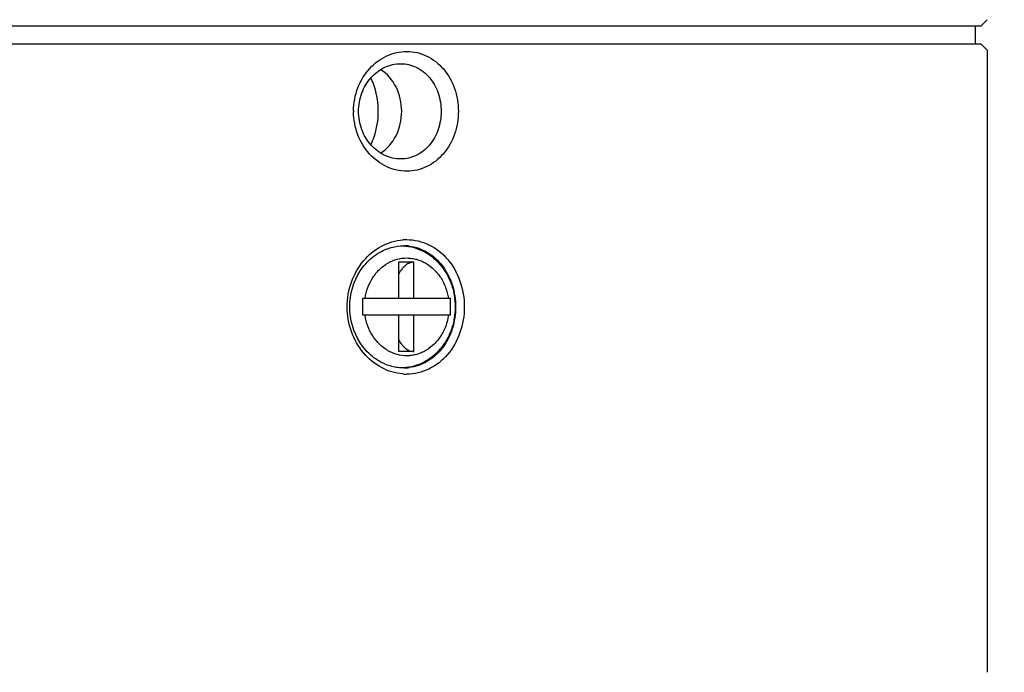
# Model space of a CAD drawing. Header units: millimetres. Extents: x 786 to 913, y 17 to 87.
# Tile 10 of 13: x 817 to 833, y 62 to 73. Entities that reach past the tile are written whole.
import ezdxf

# ---------------------------------------------------------------- set-up
doc = ezdxf.new("R2010")
doc.units = ezdxf.units.MM
doc.layers.get('0').update_dxf_attribs({"color": 50})
doc.layers.add('标注', color=7, linetype='Continuous', lineweight=9)
doc.styles.get("Standard").update_dxf_attribs({"font": 'times.ttf', "width": 0.7})
doc.dimstyles.new('ISO-25', dxfattribs={"dimtxt": 3.5, "dimasz": 3, "dimexe": 0.6, "dimexo": 0.1, "dimtad": 1, "dimdec": 3, "dimdsep": 46, "dimtxsty": 'Standard', "dimblk": 'OPEN30', "dimcen": 2.5, "dimadec": 3, "dimazin": 2, "dimtm": 1e-09, "dimtfac": 1, "dimtdec": 3, "dimtmove": 0, "dimatfit": 3, "dimldrblk": 'OPEN30', "dimfxl": 1, "dimtolj": 1, "dimarcsym": 0})

# ---------------------------------------------------------------- blocks, each defined once
blk = doc.blocks.new('_Open30')
at = {"color": 0, "linetype": 'ByBlock', "lineweight": -2}
for p, q in [((-1, 0.2679), (0, 0)), ((0, 0), (-1, -0.2679)), ((0, 0), (-1, 0))]:
    blk.add_line(p, q, dxfattribs=at)
blk = doc.blocks.new('*D8')
at = {"layer": 'Defpoints', "color": 0, "ltscale": 0.1, "transparency": 16777216}
for p in [(832.655, 86.504), (844.155, 86.504), (830.056, 32.625)]:
    blk.add_point(p, dxfattribs=at)
at = {"layer": '标注', "color": 0, "lineweight": -2, "ltscale": 0.1, "transparency": 16777216}
for p, q in [((832.755, 86.504), (844.755, 86.504)), ((844.155, 35.625), (844.155, 83.504)), ((830.156, 32.625), (844.755, 32.625))]:
    blk.add_line(p, q, dxfattribs=at)
at = {"layer": '标注', "color": 0, "lineweight": -2, "ltscale": 0.1, "transparency": 16777216, "xscale": 3, "yscale": 3, "zscale": 3}
for p, rotation in [((844.155, 86.504), 90), ((844.155, 32.625), 270)]:
    blk.add_blockref('_Open30', p, dxfattribs=dict(at, rotation=rotation))
at = {"layer": '标注', "color": 0, "ltscale": 0.1, "transparency": 16777216, "insert": (841.745, 59.565), "char_height": 3.5, "attachment_point": 5, "rotation": 90}
blk.add_mtext('\\A1;53.9', dxfattribs=at)

msp = doc.modelspace()

# ---------------------------------------------------------------- linework, layer by layer
at = {"color": 0, "linetype": 'Continuous'}
for p, q in [((794.9553, 72.4044), (832.7556, 72.4044)), ((832.6556, 72.4044), (832.6556, 72.1044)), ((832.7556, 72.4044), (832.8556, 72.5044)), ((832.7556, 72.1044), (794.9553, 72.1044)), ((832.8556, 72.0044), (832.7556, 72.1044)), ((832.8556, 72.0044), (832.8556, 61.8248)), ((832.8556, 72.0044), (832.8556, 61.8248)), ((823.2254, 67.946), (823.2254, 68.5347)), ((823.4699, 68.5347), (823.2254, 68.5347)), ((823.4699, 67.946), (823.4699, 68.5347)), ((822.6354, 67.946), (824.0713, 67.946)), ((824.0714, 67.6697), (822.6355, 67.6697)), ((823.2254, 67.0749), (823.2254, 67.6697)), ((823.4699, 67.0749), (823.4699, 67.6697)), ((823.4699, 67.0749), (823.2254, 67.0749))]:
    msp.add_line(p, q, dxfattribs=at)
for centre, radius, start, end in [((823.5672, 71.0046), 1.0823, 179.49286, 179.98686), ((823.5604, 71.0039), 1.0755, 179.94809, 180.43731), ((823.3563, 68.0665), 0.8383, 90.05395, 94.3902), ((823.3055, 68.0603), 0.7446, 85.59173, 89.99671), ((823.3053, 68.057), 0.7478, 83.05259, 85.59265), ((823.3754, 67.9492), 0.6595, 119.80012, 120.0686), ((814.5157, 67.8148), 8.1207, 359.92937, 0.92548), ((816.0941, 67.8151), 7.9782, 359.92619, 0.94009), ((814.3207, 67.7958), 8.3157, 359.13073, 0.06208), ((815.8956, 67.7956), 8.1767, 359.11759, 0.06477), ((823.3755, 67.6607), 0.6598, 239.79248, 240.19686), ((823.3055, 67.5503), 0.7455, 270.00313, 274.47638), ((823.3053, 67.5531), 0.7483, 274.47554, 276.91021), ((823.3551, 67.5381), 0.8333, 265.66412, 270.02813)]:
    msp.add_arc(centre, radius, start, end, dxfattribs=at)
for points, knots in [([(822.4849, 71.0142), (822.4861, 71.1413), (822.5328, 71.3938), (822.727, 71.7154), (823.0161, 71.9332), (823.3585, 72.0108), (823.6984, 71.9305), (823.9783, 71.7075), (824.159, 71.3828), (824.2005, 71.1318), (824.2004, 71.0048)], [0, 0, 0, 0, 0.3815492, 0.7513756, 1.102909, 1.4386127, 1.7708719, 2.1156507, 2.4812812, 2.8622471, 2.8622471, 2.8622471, 2.8622471]), ([(822.5673, 71.0048), (822.5673, 71.1059), (822.6026, 71.307), (822.7543, 71.5649), (822.982, 71.7413), (823.1665, 71.7848), (823.2556, 71.7848)], [0, 0, 0, 0, 0.3032448, 0.5978547, 0.8781975, 1.1452981, 1.1452981, 1.1452981, 1.1452981]), ([(823.2556, 71.7848), (823.3434, 71.7848), (823.5248, 71.7424), (823.745, 71.5637), (823.8863, 71.3049), (823.9182, 71.1057), (823.9183, 71.0048)], [0, 0, 0, 0, 0.2634618, 0.5366628, 0.8267539, 1.1293442, 1.1293442, 1.1293442, 1.1293442]), ([(822.8894, 71.0048), (822.8894, 71.0524), (822.8793, 71.2398), (822.8285, 71.4254), (822.768, 71.5516)], [0, 0, 0, 0, 0.14274342, 0.5626048, 0.5626048, 0.5626048, 0.5626048]), ([(823.2724, 71.0048), (823.2724, 71.1412), (823.2145, 71.4093), (823.034, 71.6215), (822.9264, 71.69)], [0, 0, 0, 0, 0.40916185, 0.79172104, 0.79172104, 0.79172104, 0.79172104]), ([(824.2004, 71.0048), (824.2003, 70.8778), (824.1591, 70.6268), (823.9782, 70.3021), (823.6984, 70.0791), (823.3584, 69.9989), (823.016, 70.0765), (822.7268, 70.2943), (822.5329, 70.6161), (822.4859, 70.8685), (822.4849, 70.9957)], [0, 0, 0, 0, 0.3810437, 0.746664, 1.0914482, 1.4237236, 1.7594446, 2.1110116, 2.4808839, 2.8623926, 2.8623926, 2.8623926, 2.8623926]), ([(823.2556, 70.2248), (823.1665, 70.2248), (822.982, 70.2683), (822.7543, 70.4448), (822.6026, 70.7027), (822.5672, 70.9038), (822.5673, 71.0048)], [0, 0, 0, 0, 0.2671027, 0.5474673, 0.8420683, 1.1452991, 1.1452991, 1.1452991, 1.1452991]), ([(822.7678, 70.4576), (822.7878, 70.4993), (822.8589, 70.6733), (822.8894, 70.8634), (822.8894, 71.0048)], [0, 0, 0, 0, 0.13878997, 0.56323543, 0.56323543, 0.56323543, 0.56323543]), ([(822.9268, 70.32), (823.0343, 70.3885), (823.2146, 70.6006), (823.2724, 70.8685), (823.2724, 71.0048)], [0, 0, 0, 0, 0.38233825, 0.79123168, 0.79123168, 0.79123168, 0.79123168]), ([(823.9183, 71.0048), (823.9183, 70.904), (823.8862, 70.7048), (823.745, 70.446), (823.5248, 70.2673), (823.3434, 70.2248), (823.2556, 70.2248)], [0, 0, 0, 0, 0.3026073, 0.5926861, 0.8658909, 1.1293425, 1.1293425, 1.1293425, 1.1293425]), ([(823.2921, 66.7072), (823.1713, 66.7164), (822.9254, 66.7911), (822.626, 67.0417), (822.4278, 67.3957), (822.3585, 67.8048), (822.4278, 68.214), (822.6261, 68.5679), (822.9254, 68.8187), (823.1713, 68.8931), (823.2922, 68.9024)], [0, 0, 0, 0, 0.3636744, 0.7450085, 1.1447515, 1.5556365, 1.9665299, 2.3662636, 2.74759, 3.1112684, 3.1112684, 3.1112684, 3.1112684]), ([(823.3556, 68.9048), (823.4798, 68.9049), (823.7365, 68.8453), (824.0494, 68.5944), (824.2512, 68.2289), (824.3205, 67.8048), (824.2512, 67.3808), (824.0494, 67.0154), (823.7365, 66.7644), (823.4798, 66.7049), (823.3556, 66.7048)], [0, 0, 0, 0, 0.3727472, 0.7594272, 1.1697429, 1.5975946, 2.0254563, 2.4357669, 2.8224241, 3.1951891, 3.1951891, 3.1951891, 3.1951891]), ([(823.0367, 66.8537), (822.9481, 66.8865), (822.7778, 66.9866), (822.5118, 67.2889), (822.3639, 67.805), (822.512, 68.321), (822.7779, 68.6233), (822.9483, 68.7233), (823.037, 68.7561)], [0, 0, 0, 0, 0.2836001, 0.5796361, 1.1920621, 1.8044856, 2.1004963, 2.3841347, 2.3841347, 2.3841347, 2.3841347]), ([(823.037, 68.7561), (823.0587, 68.7641), (823.1455, 68.7921), (823.2374, 68.8048), (823.3056, 68.8048)], [0, 0, 0, 0, 0.06933525, 0.27375703, 0.27375703, 0.27375703, 0.27375703]), ([(823.3054, 68.8033), (823.3626, 68.7997), (823.477, 68.7801), (823.6391, 68.7149), (823.7863, 68.6169), (823.9132, 68.4904), (824.0161, 68.3404), (824.0789, 68.2005), (824.1147, 68.0825), (824.1405, 67.9608), (824.1483, 67.8671), (824.1483, 67.8048)], [0, 0, 0, 0, 0.1719584, 0.3451882, 0.5205449, 0.6986129, 0.8796081, 1.0633191, 1.1560927, 1.249276, 1.4362087, 1.4362087, 1.4362087, 1.4362087]), ([(823.3957, 68.7994), (823.5006, 68.7866), (823.7114, 68.7128), (823.9604, 68.4812), (824.1194, 68.1654), (824.1555, 67.9264), (824.1556, 67.8056)], [0, 0, 0, 0, 0.316918, 0.6471204, 0.9963342, 1.3588216, 1.3588216, 1.3588216, 1.3588216]), ([(822.6735, 67.946), (822.6829, 68.0064), (822.7135, 68.1244), (822.794, 68.2857), (822.9046, 68.4218), (822.9964, 68.4919), (823.0449, 68.52)], [0, 0, 0, 0, 0.18336828, 0.36274857, 0.53677344, 0.70511949, 0.70511949, 0.70511949, 0.70511949]), ([(823.0476, 68.5215), (823.0948, 68.5486), (823.1956, 68.5908), (823.3308, 68.6085), (823.438, 68.6009), (823.5173, 68.5846), (823.5944, 68.5577), (823.6935, 68.508), (823.8069, 68.4211), (823.8982, 68.3086), (823.9566, 68.2062), (824.0049, 68.0953), (824.028, 68.0063), (824.0374, 67.946)], [0, 0, 0, 0, 0.1632052, 0.3237307, 0.4040087, 0.4846496, 0.5659832, 0.6482949, 0.8163643, 0.9900932, 1.0791562, 1.1694113, 1.3524425, 1.3524425, 1.3524425, 1.3524425]), ([(823.4699, 68.5347), (823.4587, 68.5347), (823.4359, 68.5326), (823.3901, 68.5197), (823.3463, 68.494), (823.3067, 68.4588), (823.2662, 68.4137), (823.2405, 68.3741), (823.225, 68.3459)], [0, 0, 0, 0, 0.03365576, 0.06816021, 0.14229042, 0.18318667, 0.22699728, 0.32371094, 0.32371094, 0.32371094, 0.32371094]), ([(824.1483, 67.8048), (824.1483, 67.7425), (824.1405, 67.6489), (824.1147, 67.5272), (824.0789, 67.4091), (824.0161, 67.2693), (823.9132, 67.1192), (823.7863, 66.9927), (823.6391, 66.8948), (823.477, 66.8296), (823.3626, 66.81), (823.3054, 66.8064)], [0, 0, 0, 0, 0.1869339, 0.2801175, 0.3728913, 0.5566023, 0.7375971, 0.9156646, 1.0910208, 1.2642506, 1.4362099, 1.4362099, 1.4362099, 1.4362099]), ([(824.1556, 67.8056), (824.1556, 67.6846), (824.1197, 67.4453), (823.9608, 67.1288), (823.7114, 66.8969), (823.5003, 66.823), (823.3953, 66.8103)], [0, 0, 0, 0, 0.363025, 0.7127614, 1.0434657, 1.3607489, 1.3607489, 1.3607489, 1.3607489]), ([(823.0436, 67.0905), (822.9948, 67.1189), (822.9026, 67.1897), (822.7919, 67.3271), (822.7118, 67.4899), (822.6816, 67.6088), (822.6726, 67.6697)], [0, 0, 0, 0, 0.1693861, 0.34452061, 0.52505264, 0.70956874, 0.70956874, 0.70956874, 0.70956874]), ([(824.0383, 67.6697), (824.0293, 67.609), (824.0067, 67.5195), (823.9587, 67.4078), (823.9007, 67.3046), (823.8095, 67.191), (823.696, 67.1032), (823.5966, 67.0529), (823.5192, 67.0256), (823.4396, 67.0089), (823.332, 67.0011), (823.1962, 67.0187), (823.095, 67.061), (823.0476, 67.0882)], [0, 0, 0, 0, 0.1838775, 0.2745671, 0.3640645, 0.5386383, 0.7075008, 0.7901868, 0.8718794, 0.9528659, 1.0334794, 1.1946584, 1.3585291, 1.3585291, 1.3585291, 1.3585291]), ([(823.2249, 67.2639), (823.2405, 67.2356), (823.2662, 67.1961), (823.3066, 67.1509), (823.3463, 67.1157), (823.39, 67.0899), (823.4359, 67.0771), (823.4587, 67.0749), (823.4699, 67.0749)], [0, 0, 0, 0, 0.09675119, 0.14057805, 0.18148867, 0.25564228, 0.29015666, 0.32382133, 0.32382133, 0.32382133, 0.32382133]), ([(823.3056, 66.8048), (823.2829, 66.8048), (823.1916, 66.809), (823.1011, 66.8298), (823.0367, 66.8537)], [0, 0, 0, 0, 0.06794725, 0.27403764, 0.27403764, 0.27403764, 0.27403764])]:
    msp.add_open_spline(points, degree=3, knots=knots, dxfattribs=at)

# ---------------------------------------------------------------- dimensions: what is measured, and where the dimension line sits
at = {"layer": '标注', "color": 0, "ltscale": 0.1}
dim = msp.add_linear_dim(base=(844.1552, 86.5044), p1=(830.0556, 32.6248), p2=(832.6554, 86.5044), angle=270, text='53.9', dimstyle='ISO-25', override={"dimdec": 1}, dxfattribs=at)
dim.commit()
dim.dimension.update_dxf_attribs({"geometry": '*D8', "text_midpoint": (841.7449, 59.5646)})

doc.saveas('drawing.dxf')
